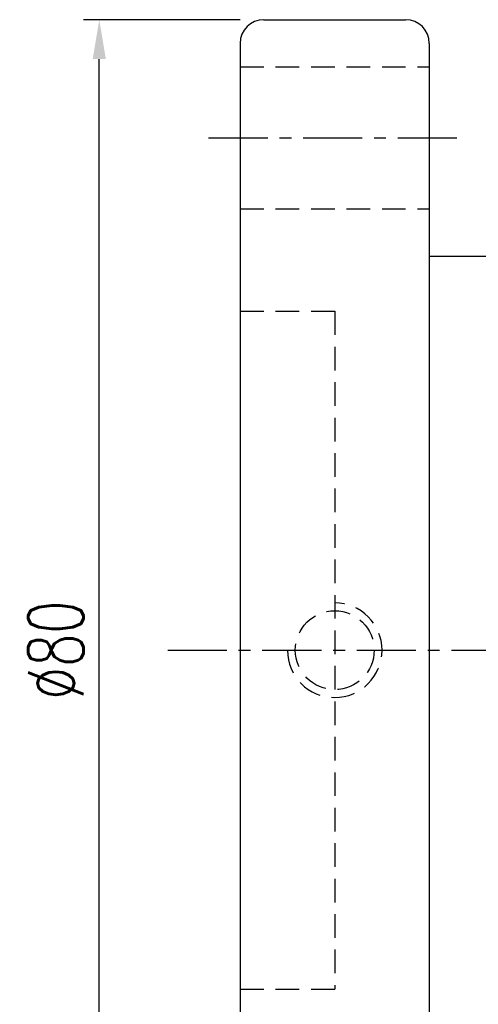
# Model space of a CAD drawing. Extents: x 32 to 245, y 56 to 186.
# Tile 3 of 55: x 162 to 191, y 91 to 153. Entities that reach past the tile are written whole.
import ezdxf

# ---------------------------------------------------------------- set-up
doc = ezdxf.new("R2010")
doc.units = 0
doc.header["$LTSCALE"] = 3
doc.header["$MEASUREMENT"] = 0
doc.linetypes.add('CENTER', pattern=[2, 1.25, -0.25, 0.25, -0.25])
doc.linetypes.add('DASHED', pattern=[0.75, 0.5, -0.25])
doc.layers.get('DEFPOINTS').update_dxf_attribs({"linetype": 'CONTINUOUS'})
for name, color, linetype in [('CL', 1, 'CENTER'), ('DIM', 4, 'CONTINUOUS'), ('HID', 2, 'DASHED'), ('OUT', 3, 'CONTINUOUS')]:
    doc.layers.add(name, color=color, linetype=linetype)
doc.styles.add('DIM-7', font='SIMPLEX.shx', dxfattribs={"width": 0.7, "bigfont": 'chineset.shx'})
doc.dimstyles.new('CNS', dxfattribs={"dimtxt": 3.5, "dimasz": 2.5, "dimexe": 1, "dimexo": 1.5, "dimgap": 0.09, "dimtad": 0, "dimdsep": 46, "dimtxsty": 'DIM-7', "dimcen": 0.09, "dimclrd": 1, "dimclre": 1, "dimclrt": 4, "dimadec": 0, "dimazin": 0, "dimtfac": 1, "dimtix": 1, "dimtmove": 2, "dimatfit": 3, "dimfxl": 1, "dimtvp": 0.971429, "dimtolj": 1, "dimarcsym": 0})

# ---------------------------------------------------------------- blocks, each defined once
blk = doc.blocks.new('*D1')
at = {"layer": 'DEFPOINTS', "color": 0, "linetype": 'Continuous', "transparency": 16777216}
for p in [(166.59, 153.186), (177.027, 153.186), (177.027, 73.186)]:
    blk.add_point(p, dxfattribs=at)
at = {"layer": 'DIM', "color": 4, "linetype": 'Continuous', "lineweight": -2, "transparency": 16777216}
for p, q in [((175.527, 153.186), (165.59, 153.186)), ((166.59, 75.686), (166.59, 150.686)), ((175.527, 73.186), (165.59, 73.186))]:
    blk.add_line(p, q, dxfattribs=at)
at = {"layer": 'DIM', "color": 4, "linetype": 'Continuous', "transparency": 16777216}
for points in [[(166.173, 150.686), (167.007, 150.686), (166.59, 153.186)], [(166.173, 75.686), (167.007, 75.686), (166.59, 73.186)]]:
    blk.add_solid(points, dxfattribs=at)
at = {"layer": 'DIM', "color": 4, "linetype": 'Continuous', "transparency": 16777216, "insert": (163.84, 113.186), "char_height": 3.5, "attachment_point": 5, "rotation": 90, "style": 'DIM-7'}
blk.add_mtext('\\A1;%%C80', dxfattribs=at)

msp = doc.modelspace()

# ---------------------------------------------------------------- linework, layer by layer
at = {"layer": 'CL', "color": 7}
for p, q in [((173.527, 145.686), (189.527, 145.686)), ((170.93, 113.186), (236.267, 113.186))]:
    msp.add_line(p, q, dxfattribs=at)
at = {"layer": 'HID', "color": 7}
for p, q in [((175.527, 150.186), (187.527, 150.186)), ((175.527, 141.186), (187.527, 141.186)), ((175.527, 134.686), (181.527, 134.686)), ((181.527, 134.686), (181.527, 91.686)), ((175.527, 91.686), (181.527, 91.686))]:
    msp.add_line(p, q, dxfattribs=at)
msp.add_circle((181.527, 113.186), 2.5, dxfattribs=at)
msp.add_arc((181.527, 113.186), 3, 180, 90, dxfattribs=at)
at = {"layer": 'OUT', "color": 7}
for p, q in [((177.027, 153.186), (186.027, 153.186)), ((175.527, 151.686), (175.527, 74.686)), ((187.527, 151.686), (187.527, 74.686)), ((187.527, 138.186), (231.027, 138.186))]:
    msp.add_line(p, q, dxfattribs=at)
for centre, start, end in [((177.027, 151.686), 90, 180), ((186.027, 151.686), 0, 90)]:
    msp.add_arc(centre, 1.5, start, end, dxfattribs=at)

# ---------------------------------------------------------------- dimensions: what is measured, and where the dimension line sits
at = {"layer": 'DIM', "color": 7, "linetype": 'Continuous'}
dim = msp.add_linear_dim(base=(166.59, 153.186), p1=(177.027, 73.186), p2=(177.027, 153.186), angle=90, text='%%C<>', dimstyle='CNS', override={"dimgap": 1, "dimtad": 1, "dimclrd": 4, "dimclre": 4, "dimtmove": 0}, dxfattribs=at)
dim.commit()
dim.dimension.update_dxf_attribs({"geometry": '*D1', "text_midpoint": (163.84, 113.186)})

doc.saveas('drawing.dxf')
